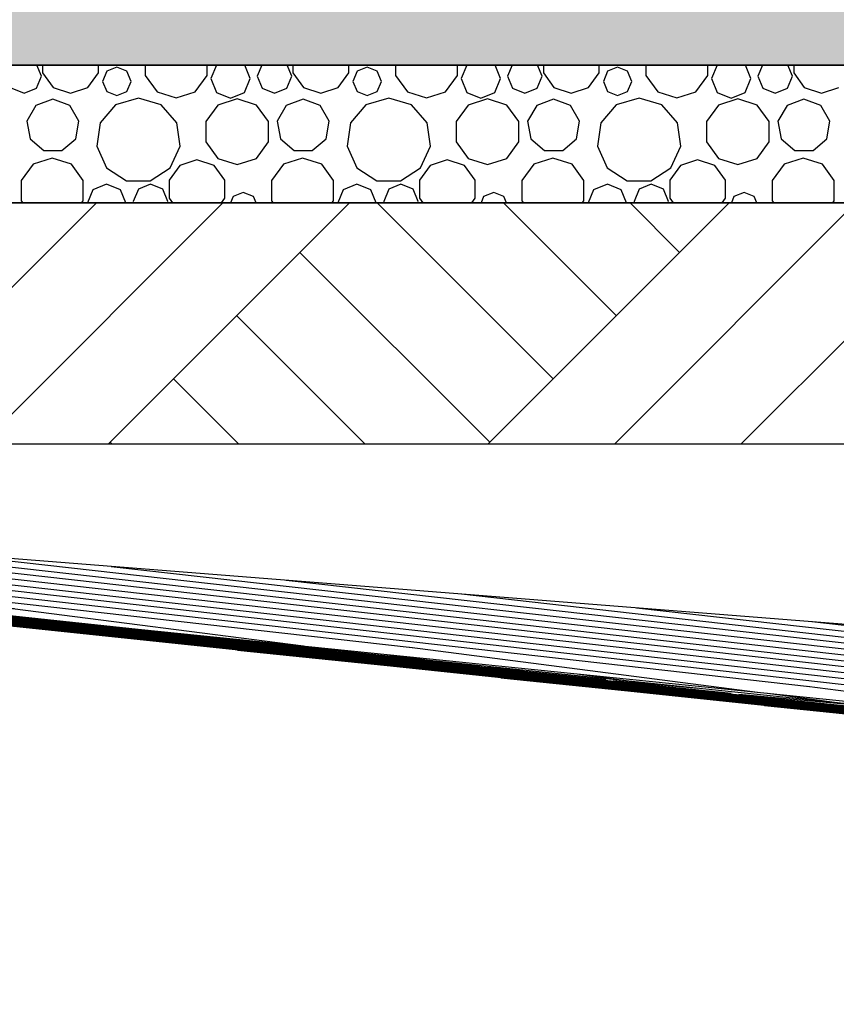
# Model space of a CAD drawing. Header units: millimetres. Extents: x 136716 to 165336, y 71818 to 82974.
# Tile 4 of 14: x 140696 to 141883, y 76033 to 77462. Entities that reach past the tile are written whole.
import ezdxf

# ---------------------------------------------------------------- set-up
doc = ezdxf.new("R2010")
doc.units = ezdxf.units.MM
doc.header["$LTSCALE"] = 0.5
doc.header["$MEASUREMENT"] = 0
doc.linetypes.add('PLINE', pattern=[0])
for name, color, linetype in [('0(Nye konstruksjoner)', 7, 'Continuous'), ('711--_E__ Eksisterende terreng (Skravur)(Nye konstruksjoner)', 7, 'Continuous'), ('711--_E__ Eksisterende terreng(Nye konstruksjoner)', 7, 'Continuous')]:
    doc.layers.add(name, color=color, linetype=linetype)

# ---------------------------------------------------------------- blocks, each defined once
blk = doc.blocks.new('*X6')
at = {"layer": '0(Nye konstruksjoner)', "linetype": 'PLINE'}
for p, q in [((140727.781604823, 77380.52403970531), (140721.242871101, 77396.30993933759)), ((140729.6122213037, 77396.30993933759), (140729.6122213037, 77385.10469807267)), ((140810.5500429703, 77385.10469807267), (140810.5500429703, 77396.30993933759)), ((140837.4543895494, 77393.50900742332), (140822.8340181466, 77387.45305130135)), ((140852.0747609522, 77387.45305130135), (140837.4543895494, 77393.50900742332)), ((140878.5643554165, 77396.30993933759), (140878.5643554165, 77381.4668516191)), ((140968.5514576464, 77381.4668516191), (140968.5514576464, 77396.30993933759)), ((140982.0072670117, 77396.30993933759), (140973.9997481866, 77376.97807878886)), ((141031.176649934, 77376.97807878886), (141023.1691311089, 77396.30993933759)), ((141047.8804991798, 77396.30993933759), (141041.3417654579, 77380.52403970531)), ((141091.4892256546, 77380.52403970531), (141084.9504919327, 77396.30993933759)), ((141093.3198421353, 77396.30993933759), (141093.3198421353, 77385.10469807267)), ((141174.257663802, 77385.10469807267), (141174.257663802, 77396.30993933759)), ((141201.162010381, 77393.50900742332), (141186.5416389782, 77387.45305130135)), ((141215.7823817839, 77387.45305130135), (141201.162010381, 77393.50900742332)), ((141242.2719762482, 77396.30993933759), (141242.2719762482, 77381.4668516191)), ((141332.259078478, 77381.4668516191), (141332.259078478, 77396.30993933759)), ((141345.7148878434, 77396.30993933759), (141337.7073690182, 77376.97807878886)), ((141394.8842707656, 77376.97807878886), (141386.8767519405, 77396.30993933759)), ((141411.5881200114, 77396.30993933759), (141405.0493862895, 77380.52403970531)), ((141455.1968464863, 77380.52403970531), (141448.6581127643, 77396.30993933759)), ((141457.0274629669, 77396.30993933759), (141457.0274629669, 77385.10469807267)), ((141537.9652846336, 77385.10469807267), (141537.9652846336, 77396.30993933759)), ((141564.8696312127, 77393.50900742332), (141550.2492598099, 77387.45305130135)), ((141579.4900026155, 77387.45305130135), (141564.8696312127, 77393.50900742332)), ((141605.9795970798, 77396.30993933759), (141605.9795970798, 77381.4668516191)), ((141695.9666993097, 77381.4668516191), (141695.9666993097, 77396.30993933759)), ((141709.422508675, 77396.30993933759), (141701.4149898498, 77376.97807878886)), ((141758.5918915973, 77376.97807878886), (141750.5843727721, 77396.30993933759)), ((141775.2957408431, 77396.30993933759), (141768.7570071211, 77380.52403970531)), ((141818.9044673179, 77380.52403970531), (141812.3657335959, 77396.30993933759)), ((141820.7350837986, 77396.30993933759), (141820.7350837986, 77385.10469807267)), ((140720.4376793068, 77362.79423512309), (140727.781604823, 77380.52403970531)), ((140729.6122213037, 77385.10469807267), (140745.0699697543, 77363.82893257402)), ((140795.0922945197, 77363.82893257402), (140810.5500429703, 77385.10469807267)), ((140822.8340181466, 77387.45305130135), (140816.7780620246, 77372.83267989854)), ((140858.1307170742, 77372.83267989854), (140852.0747609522, 77387.45305130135)), ((140878.5643554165, 77381.4668516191), (140895.7503626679, 77357.81234195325)), ((140951.3654503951, 77357.81234195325), (140968.5514576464, 77381.4668516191)), ((140973.9997481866, 77376.97807878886), (140982.3731115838, 77356.76299131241)), ((141022.8032865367, 77356.76299131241), (141031.176649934, 77376.97807878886)), ((141041.3417654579, 77380.52403970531), (141048.685690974, 77362.79423512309)), ((141084.1453001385, 77362.79423512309), (141091.4892256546, 77380.52403970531)), ((141093.3198421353, 77385.10469807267), (141108.777590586, 77363.82893257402)), ((141158.7999153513, 77363.82893257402), (141174.257663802, 77385.10469807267)), ((141186.5416389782, 77387.45305130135), (141180.4856828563, 77372.83267989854)), ((141221.8383379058, 77372.83267989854), (141215.7823817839, 77387.45305130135)), ((141242.2719762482, 77381.4668516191), (141259.4579834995, 77357.81234195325)), ((141315.0730712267, 77357.81234195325), (141332.259078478, 77381.4668516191)), ((141337.7073690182, 77376.97807878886), (141346.0807324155, 77356.76299131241)), ((141386.5109073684, 77356.76299131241), (141394.8842707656, 77376.97807878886)), ((141405.0493862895, 77380.52403970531), (141412.3933118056, 77362.79423512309)), ((141447.8529209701, 77362.79423512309), (141455.1968464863, 77380.52403970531)), ((141457.0274629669, 77385.10469807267), (141472.4852114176, 77363.82893257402)), ((141522.507536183, 77363.82893257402), (141537.9652846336, 77385.10469807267)), ((141550.2492598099, 77387.45305130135), (141544.1933036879, 77372.83267989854)), ((141585.5459587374, 77372.83267989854), (141579.4900026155, 77387.45305130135)), ((141605.9795970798, 77381.4668516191), (141623.1656043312, 77357.81234195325)), ((141678.7806920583, 77357.81234195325), (141695.9666993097, 77381.4668516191)), ((141701.4149898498, 77376.97807878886), (141709.7883532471, 77356.76299131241)), ((141750.2185282, 77356.76299131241), (141758.5918915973, 77376.97807878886)), ((141768.7570071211, 77380.52403970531), (141776.1009326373, 77362.79423512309)), ((141811.5605418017, 77362.79423512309), (141818.9044673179, 77380.52403970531)), ((141820.7350837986, 77385.10469807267), (141836.1928322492, 77363.82893257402)), ((140684.9780701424, 77362.79423512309), (140702.7078747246, 77355.45030960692)), ((140702.7078747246, 77355.45030960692), (140720.4376793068, 77362.79423512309)), ((140745.0699697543, 77363.82893257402), (140770.081132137, 77355.70231329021)), ((140770.081132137, 77355.70231329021), (140795.0922945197, 77363.82893257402)), ((140816.7780620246, 77372.83267989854), (140822.8340181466, 77358.21230849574)), ((140852.0747609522, 77358.21230849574), (140858.1307170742, 77372.83267989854)), ((141048.685690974, 77362.79423512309), (141066.4154955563, 77355.45030960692)), ((141066.4154955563, 77355.45030960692), (141084.1453001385, 77362.79423512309)), ((141108.777590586, 77363.82893257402), (141133.7887529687, 77355.70231329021)), ((141133.7887529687, 77355.70231329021), (141158.7999153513, 77363.82893257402)), ((141180.4856828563, 77372.83267989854), (141186.5416389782, 77358.21230849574)), ((141215.7823817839, 77358.21230849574), (141221.8383379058, 77372.83267989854)), ((141412.3933118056, 77362.79423512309), (141430.1231163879, 77355.45030960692)), ((141430.1231163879, 77355.45030960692), (141447.8529209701, 77362.79423512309)), ((141472.4852114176, 77363.82893257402), (141497.4963738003, 77355.70231329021)), ((141497.4963738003, 77355.70231329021), (141522.507536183, 77363.82893257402)), ((141544.1933036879, 77372.83267989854), (141550.2492598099, 77358.21230849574)), ((141579.4900026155, 77358.21230849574), (141585.5459587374, 77372.83267989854)), ((141776.1009326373, 77362.79423512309), (141793.8307372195, 77355.45030960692)), ((141793.8307372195, 77355.45030960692), (141811.5605418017, 77362.79423512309)), ((141836.1928322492, 77363.82893257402), (141861.2039946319, 77355.70231329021)), ((141861.2039946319, 77355.70231329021), (141886.2151570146, 77363.82893257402)), ((140822.8340181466, 77358.21230849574), (140837.4543895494, 77352.15635237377)), ((140868.685690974, 77348.38962791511), (140835.591565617, 77338.67231594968)), ((140837.4543895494, 77352.15635237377), (140852.0747609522, 77358.21230849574)), ((140901.779816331, 77338.67231594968), (140868.685690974, 77348.38962791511)), ((140895.7503626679, 77357.81234195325), (140923.5579065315, 77348.77712324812)), ((140923.5579065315, 77348.77712324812), (140951.3654503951, 77357.81234195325)), ((140982.3731115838, 77356.76299131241), (141002.5881990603, 77348.38962791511)), ((141002.5881990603, 77348.38962791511), (141022.8032865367, 77356.76299131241)), ((141186.5416389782, 77358.21230849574), (141201.162010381, 77352.15635237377)), ((141232.3933118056, 77348.38962791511), (141199.2991864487, 77338.67231594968)), ((141201.162010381, 77352.15635237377), (141215.7823817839, 77358.21230849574)), ((141265.4874371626, 77338.67231594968), (141232.3933118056, 77348.38962791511)), ((141259.4579834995, 77357.81234195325), (141287.2655273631, 77348.77712324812)), ((141287.2655273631, 77348.77712324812), (141315.0730712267, 77357.81234195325)), ((141346.0807324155, 77356.76299131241), (141366.2958198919, 77348.38962791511)), ((141366.2958198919, 77348.38962791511), (141386.5109073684, 77356.76299131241)), ((141550.2492598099, 77358.21230849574), (141564.8696312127, 77352.15635237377)), ((141596.1009326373, 77348.38962791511), (141563.0068072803, 77338.67231594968)), ((141564.8696312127, 77352.15635237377), (141579.4900026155, 77358.21230849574)), ((141629.1950579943, 77338.67231594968), (141596.1009326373, 77348.38962791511)), ((141623.1656043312, 77357.81234195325), (141650.9731481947, 77348.77712324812)), ((141650.9731481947, 77348.77712324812), (141678.7806920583, 77357.81234195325)), ((141709.7883532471, 77356.76299131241), (141730.0034407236, 77348.38962791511)), ((141730.0034407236, 77348.38962791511), (141750.2185282, 77356.76299131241)), ((140719.9226626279, 77337.83458255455), (140706.8043323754, 77315.11296804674)), ((140744.5770588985, 77346.80804894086), (140719.9226626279, 77337.83458255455)), ((140769.2314551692, 77337.83458255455), (140744.5770588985, 77346.80804894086)), ((140782.3497854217, 77315.11296804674), (140769.2314551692, 77337.83458255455)), ((140835.591565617, 77338.67231594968), (140813.004591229, 77312.60555794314)), ((140924.3667907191, 77312.60555794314), (140901.779816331, 77338.67231594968)), ((140984.2095850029, 77338.22932505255), (140966.8793569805, 77314.37631252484)), ((141012.250482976, 77347.34036510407), (140984.2095850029, 77338.22932505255)), ((141040.2913809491, 77338.22932505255), (141012.250482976, 77347.34036510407)), ((141057.6216089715, 77314.37631252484), (141040.2913809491, 77338.22932505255)), ((141083.6302834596, 77337.83458255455), (141070.5119532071, 77315.11296804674)), ((141108.2846797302, 77346.80804894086), (141083.6302834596, 77337.83458255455)), ((141132.9390760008, 77337.83458255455), (141108.2846797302, 77346.80804894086)), ((141146.0574062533, 77315.11296804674), (141132.9390760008, 77337.83458255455)), ((141199.2991864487, 77338.67231594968), (141176.7122120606, 77312.60555794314)), ((141288.0744115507, 77312.60555794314), (141265.4874371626, 77338.67231594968)), ((141347.9172058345, 77338.22932505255), (141330.5869778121, 77314.37631252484)), ((141375.9581038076, 77347.34036510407), (141347.9172058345, 77338.22932505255)), ((141403.9990017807, 77338.22932505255), (141375.9581038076, 77347.34036510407)), ((141421.3292298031, 77314.37631252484), (141403.9990017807, 77338.22932505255)), ((141447.3379042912, 77337.83458255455), (141434.2195740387, 77315.11296804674)), ((141471.9923005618, 77346.80804894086), (141447.3379042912, 77337.83458255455)), ((141496.6466968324, 77337.83458255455), (141471.9923005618, 77346.80804894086)), ((141509.7650270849, 77315.11296804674), (141496.6466968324, 77337.83458255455)), ((141563.0068072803, 77338.67231594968), (141540.4198328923, 77312.60555794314)), ((141651.7820323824, 77312.60555794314), (141629.1950579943, 77338.67231594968)), ((141711.6248266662, 77338.22932505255), (141694.2945986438, 77314.37631252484)), ((141739.6657246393, 77347.34036510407), (141711.6248266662, 77338.22932505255)), ((141767.7066226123, 77338.22932505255), (141739.6657246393, 77347.34036510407)), ((141785.0368506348, 77314.37631252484), (141767.7066226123, 77338.22932505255)), ((141811.0455251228, 77337.83458255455), (141797.9271948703, 77315.11296804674)), ((141835.6999213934, 77346.80804894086), (141811.0455251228, 77337.83458255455)), ((141860.3543176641, 77337.83458255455), (141835.6999213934, 77346.80804894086)), ((141873.4726479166, 77315.11296804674), (141860.3543176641, 77337.83458255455)), ((140706.8043323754, 77315.11296804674), (140711.3602806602, 77289.27490136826)), ((140777.7938371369, 77289.27490136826), (140782.3497854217, 77315.11296804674)), ((140813.004591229, 77312.60555794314), (140808.0959725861, 77278.4653653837)), ((140929.2754093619, 77278.4653653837), (140924.3667907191, 77312.60555794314)), ((140966.8793569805, 77314.37631252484), (140966.8793569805, 77284.89236757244)), ((141057.6216089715, 77284.89236757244), (141057.6216089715, 77314.37631252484)), ((141070.5119532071, 77315.11296804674), (141075.0679014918, 77289.27490136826)), ((141141.5014579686, 77289.27490136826), (141146.0574062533, 77315.11296804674)), ((141176.7122120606, 77312.60555794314), (141171.8035934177, 77278.4653653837)), ((141292.9830301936, 77278.4653653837), (141288.0744115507, 77312.60555794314)), ((141330.5869778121, 77314.37631252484), (141330.5869778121, 77284.89236757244)), ((141421.3292298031, 77284.89236757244), (141421.3292298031, 77314.37631252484)), ((141434.2195740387, 77315.11296804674), (141438.7755223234, 77289.27490136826)), ((141505.2090788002, 77289.27490136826), (141509.7650270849, 77315.11296804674)), ((141540.4198328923, 77312.60555794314), (141535.5112142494, 77278.4653653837)), ((141656.6906510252, 77278.4653653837), (141651.7820323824, 77312.60555794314)), ((141694.2945986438, 77314.37631252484), (141694.2945986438, 77284.89236757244)), ((141785.0368506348, 77284.89236757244), (141785.0368506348, 77314.37631252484)), ((141797.9271948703, 77315.11296804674), (141802.4831431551, 77289.27490136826)), ((141868.9166996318, 77289.27490136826), (141873.4726479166, 77315.11296804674)), ((140711.3602806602, 77289.27490136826), (140731.4587286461, 77272.41030107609)), ((140757.695389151, 77272.41030107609), (140777.7938371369, 77289.27490136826)), ((140808.0959725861, 77278.4653653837), (140822.4241614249, 77247.09100818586)), ((140914.9472205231, 77247.09100818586), (140929.2754093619, 77278.4653653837)), ((140966.8793569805, 77284.89236757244), (140984.2095850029, 77261.03935504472)), ((141040.2913809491, 77261.03935504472), (141057.6216089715, 77284.89236757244)), ((141075.0679014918, 77289.27490136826), (141095.1663494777, 77272.41030107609)), ((141121.4030099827, 77272.41030107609), (141141.5014579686, 77289.27490136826)), ((141171.8035934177, 77278.4653653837), (141186.1317822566, 77247.09100818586)), ((141278.6548413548, 77247.09100818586), (141292.9830301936, 77278.4653653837)), ((141330.5869778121, 77284.89236757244), (141347.9172058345, 77261.03935504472)), ((141403.9990017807, 77261.03935504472), (141421.3292298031, 77284.89236757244)), ((141438.7755223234, 77289.27490136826), (141458.8739703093, 77272.41030107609)), ((141485.1106308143, 77272.41030107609), (141505.2090788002, 77289.27490136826)), ((141535.5112142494, 77278.4653653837), (141549.8394030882, 77247.09100818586)), ((141642.3624621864, 77247.09100818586), (141656.6906510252, 77278.4653653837)), ((141694.2945986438, 77284.89236757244), (141711.6248266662, 77261.03935504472)), ((141767.7066226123, 77261.03935504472), (141785.0368506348, 77284.89236757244)), ((141802.4831431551, 77289.27490136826), (141822.581591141, 77272.41030107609)), ((141848.8182516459, 77272.41030107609), (141868.9166996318, 77289.27490136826)), ((140731.4587286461, 77272.41030107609), (140757.695389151, 77272.41030107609)), ((141095.1663494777, 77272.41030107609), (141121.4030099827, 77272.41030107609)), ((141458.8739703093, 77272.41030107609), (141485.1106308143, 77272.41030107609)), ((141822.581591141, 77272.41030107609), (141848.8182516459, 77272.41030107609)), ((140715.7503626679, 77252.36373231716), (140698.5643554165, 77228.7092226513)), ((140743.5579065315, 77261.39895102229), (140715.7503626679, 77252.36373231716)), ((140771.365450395, 77252.36373231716), (140743.5579065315, 77261.39895102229)), ((140788.5514576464, 77228.7092226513), (140771.365450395, 77252.36373231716)), ((140928.777590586, 77250.6825451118), (140913.3198421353, 77229.40677961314)), ((140953.7887529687, 77258.8091643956), (140928.777590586, 77250.6825451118)), ((140978.7999153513, 77250.6825451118), (140953.7887529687, 77258.8091643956)), ((140994.257663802, 77229.40677961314), (140978.7999153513, 77250.6825451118)), ((140984.2095850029, 77261.03935504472), (141012.250482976, 77251.9283149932)), ((141012.250482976, 77251.9283149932), (141040.2913809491, 77261.03935504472)), ((141079.4579834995, 77252.36373231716), (141062.2719762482, 77228.7092226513)), ((141107.2655273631, 77261.39895102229), (141079.4579834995, 77252.36373231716)), ((141135.0730712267, 77252.36373231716), (141107.2655273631, 77261.39895102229)), ((141152.259078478, 77228.7092226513), (141135.0730712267, 77252.36373231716)), ((141292.4852114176, 77250.6825451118), (141277.0274629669, 77229.40677961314)), ((141317.4963738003, 77258.8091643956), (141292.4852114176, 77250.6825451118)), ((141342.5075361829, 77250.6825451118), (141317.4963738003, 77258.8091643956)), ((141357.9652846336, 77229.40677961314), (141342.5075361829, 77250.6825451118)), ((141347.9172058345, 77261.03935504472), (141375.9581038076, 77251.9283149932)), ((141375.9581038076, 77251.9283149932), (141403.9990017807, 77261.03935504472)), ((141443.1656043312, 77252.36373231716), (141425.9795970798, 77228.7092226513)), ((141470.9731481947, 77261.39895102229), (141443.1656043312, 77252.36373231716)), ((141498.7806920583, 77252.36373231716), (141470.9731481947, 77261.39895102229)), ((141515.9666993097, 77228.7092226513), (141498.7806920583, 77252.36373231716)), ((141656.1928322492, 77250.6825451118), (141640.7350837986, 77229.40677961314)), ((141681.2039946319, 77258.8091643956), (141656.1928322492, 77250.6825451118)), ((141706.2151570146, 77250.6825451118), (141681.2039946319, 77258.8091643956)), ((141721.6729054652, 77229.40677961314), (141706.2151570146, 77250.6825451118)), ((141711.6248266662, 77261.03935504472), (141739.6657246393, 77251.9283149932)), ((141739.6657246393, 77251.9283149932), (141767.7066226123, 77261.03935504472)), ((141806.8732251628, 77252.36373231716), (141789.6872179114, 77228.7092226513)), ((141834.6807690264, 77261.39895102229), (141806.8732251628, 77252.36373231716)), ((141862.4883128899, 77252.36373231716), (141834.6807690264, 77261.39895102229)), ((141879.6743201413, 77228.7092226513), (141862.4883128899, 77252.36373231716)), ((140822.4241614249, 77247.09100818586), (140851.4400590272, 77228.44362307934)), ((140885.9313229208, 77228.44362307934), (140914.9472205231, 77247.09100818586)), ((141186.1317822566, 77247.09100818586), (141215.1476798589, 77228.44362307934)), ((141249.6389437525, 77228.44362307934), (141278.6548413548, 77247.09100818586)), ((141549.8394030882, 77247.09100818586), (141578.8553006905, 77228.44362307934)), ((141613.3465645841, 77228.44362307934), (141642.3624621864, 77247.09100818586)), ((140698.5643554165, 77228.7092226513), (140698.5643554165, 77199.47064072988)), ((140788.5514576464, 77199.47064072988), (140788.5514576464, 77228.7092226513)), ((140822.5881990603, 77223.5703187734), (140802.3731115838, 77215.1969553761)), ((140842.8032865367, 77215.1969553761), (140822.5881990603, 77223.5703187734)), ((140851.4400590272, 77228.44362307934), (140885.9313229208, 77228.44362307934)), ((140886.4154955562, 77223.60155891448), (140868.685690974, 77216.2576333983)), ((140904.1453001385, 77216.2576333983), (140886.4154955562, 77223.60155891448)), ((140913.3198421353, 77229.40677961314), (140913.3198421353, 77203.10848718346)), ((140994.257663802, 77203.10848718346), (140994.257663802, 77229.40677961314)), ((141062.2719762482, 77228.7092226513), (141062.2719762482, 77199.47064072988)), ((141152.259078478, 77199.47064072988), (141152.259078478, 77228.7092226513)), ((141186.2958198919, 77223.5703187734), (141166.0807324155, 77215.1969553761)), ((141206.5109073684, 77215.1969553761), (141186.2958198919, 77223.5703187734)), ((141215.1476798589, 77228.44362307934), (141249.6389437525, 77228.44362307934)), ((141250.1231163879, 77223.60155891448), (141232.3933118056, 77216.2576333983)), ((141267.8529209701, 77216.2576333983), (141250.1231163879, 77223.60155891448)), ((141277.0274629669, 77229.40677961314), (141277.0274629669, 77203.10848718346)), ((141357.9652846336, 77203.10848718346), (141357.9652846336, 77229.40677961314)), ((141425.9795970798, 77228.7092226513), (141425.9795970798, 77199.47064072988)), ((141515.9666993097, 77199.47064072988), (141515.9666993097, 77228.7092226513)), ((141550.0034407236, 77223.5703187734), (141529.7883532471, 77215.1969553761)), ((141570.2185282, 77215.1969553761), (141550.0034407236, 77223.5703187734)), ((141578.8553006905, 77228.44362307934), (141613.3465645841, 77228.44362307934)), ((141613.8307372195, 77223.60155891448), (141596.1009326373, 77216.2576333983)), ((141631.5605418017, 77216.2576333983), (141613.8307372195, 77223.60155891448)), ((141640.7350837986, 77229.40677961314), (141640.7350837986, 77203.10848718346)), ((141721.6729054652, 77203.10848718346), (141721.6729054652, 77229.40677961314)), ((141789.6872179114, 77228.7092226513), (141789.6872179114, 77199.47064072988)), ((141879.6743201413, 77199.47064072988), (141879.6743201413, 77228.7092226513)), ((140802.3731115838, 77215.1969553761), (140794.5498533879, 77196.30993933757)), ((140850.6265447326, 77196.30993933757), (140842.8032865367, 77215.1969553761)), ((140868.685690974, 77216.2576333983), (140861.3417654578, 77198.52782881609)), ((140911.4892256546, 77198.52782881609), (140904.1453001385, 77216.2576333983)), ((141006.5416389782, 77205.45684041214), (141002.7528684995, 77196.30993933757)), ((141021.162010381, 77211.51279653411), (141006.5416389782, 77205.45684041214)), ((141035.7823817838, 77205.45684041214), (141021.162010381, 77211.51279653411)), ((141039.5711522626, 77196.30993933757), (141035.7823817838, 77205.45684041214)), ((141166.0807324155, 77215.1969553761), (141158.2574742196, 77196.30993933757)), ((141214.3341655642, 77196.30993933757), (141206.5109073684, 77215.1969553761)), ((141232.3933118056, 77216.2576333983), (141225.0493862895, 77198.52782881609)), ((141275.1968464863, 77198.52782881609), (141267.8529209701, 77216.2576333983)), ((141370.2492598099, 77205.45684041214), (141366.4604893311, 77196.30993933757)), ((141384.8696312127, 77211.51279653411), (141370.2492598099, 77205.45684041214)), ((141399.4900026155, 77205.45684041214), (141384.8696312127, 77211.51279653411)), ((141403.2787730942, 77196.30993933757), (141399.4900026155, 77205.45684041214)), ((141529.7883532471, 77215.1969553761), (141521.9650950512, 77196.30993933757)), ((141578.0417863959, 77196.30993933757), (141570.2185282, 77215.1969553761)), ((141596.1009326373, 77216.2576333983), (141588.7570071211, 77198.52782881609)), ((141638.9044673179, 77198.52782881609), (141631.5605418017, 77216.2576333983)), ((141733.9568806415, 77205.45684041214), (141730.1681101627, 77196.30993933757)), ((141748.5772520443, 77211.51279653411), (141733.9568806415, 77205.45684041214)), ((141763.1976234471, 77205.45684041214), (141748.5772520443, 77211.51279653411)), ((141766.9863939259, 77196.30993933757), (141763.1976234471, 77205.45684041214)), ((140698.5643554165, 77199.47064072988), (140700.8607393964, 77196.30993933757)), ((140786.2550736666, 77196.30993933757), (140788.5514576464, 77199.47064072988)), ((140861.3417654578, 77198.52782881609), (140862.2604453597, 77196.30993933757)), ((140910.5705457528, 77196.30993933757), (140911.4892256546, 77198.52782881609)), ((140913.3198421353, 77203.10848718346), (140918.259276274, 77196.30993933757)), ((140989.3182296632, 77196.30993933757), (140994.257663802, 77203.10848718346)), ((141062.2719762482, 77199.47064072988), (141064.568360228, 77196.30993933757)), ((141149.9626944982, 77196.30993933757), (141152.259078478, 77199.47064072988)), ((141225.0493862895, 77198.52782881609), (141225.9680661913, 77196.30993933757)), ((141274.2781665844, 77196.30993933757), (141275.1968464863, 77198.52782881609)), ((141277.0274629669, 77203.10848718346), (141281.9668971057, 77196.30993933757)), ((141353.0258504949, 77196.30993933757), (141357.9652846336, 77203.10848718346)), ((141425.9795970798, 77199.47064072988), (141428.2759810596, 77196.30993933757)), ((141513.6703153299, 77196.30993933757), (141515.9666993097, 77199.47064072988)), ((141588.7570071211, 77198.52782881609), (141589.6756870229, 77196.30993933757)), ((141637.9857874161, 77196.30993933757), (141638.9044673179, 77198.52782881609)), ((141640.7350837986, 77203.10848718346), (141645.6745179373, 77196.30993933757)), ((141716.7334713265, 77196.30993933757), (141721.6729054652, 77203.10848718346)), ((141789.6872179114, 77199.47064072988), (141791.9836018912, 77196.30993933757)), ((141877.3779361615, 77196.30993933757), (141879.6743201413, 77199.47064072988))]:
    blk.add_line(p, q, dxfattribs=at)

msp = doc.modelspace()

# ---------------------------------------------------------------- hatches: boundary and pattern name
at = {"layer": '0(Nye konstruksjoner)', "linetype": 'Continuous'}
msp.add_hatch(color=256, dxfattribs=at).paths.add_polyline_path([(137536.4401616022, 77396.30993933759), (145303.6162284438, 77396.30993933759), (145303.6162284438, 77497.42316198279), (137536.4401616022, 77497.42316198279)])
h = msp.add_hatch(dxfattribs=at)
h.set_pattern_fill('Jord_0001', color=256, style=0, pattern_type=2)
h.set_pattern_definition([(44.99999999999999, (0, 0), (-275.7716345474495, 275.7716345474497), []), (44.99999999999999, (-91.92387818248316, 91.92387818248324), (-551.543269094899, 551.5432690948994), []), (44.99999999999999, (-183.8477563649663, 183.8477563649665), (-551.543269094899, 551.5432690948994), []), (135.0000000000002, (-275.7716345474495, 275.7716345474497), (91.92387818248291, 91.92387818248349), [389.9999856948, -389.9999856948])])
h.paths.add_polyline_path([(137536.4401616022, 76846.30993933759), (145303.6162284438, 76846.30993933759), (145303.6162284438, 77196.30993933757), (137536.4401616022, 77196.30993933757)])
at = {"layer": '711--_E__ Eksisterende terreng (Skravur)(Nye konstruksjoner)', "linetype": 'Continuous'}
h = msp.add_hatch(dxfattribs=at)
h.set_pattern_fill('Skrålinjer_3_0001', color=256, style=0, pattern_type=2)
h.set_pattern_definition([(354.137654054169, (7.332801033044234e-09, 90866.18659828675), (-127.2792172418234, 14.05853257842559), [])])
h.paths.add_polyline_path([(136716.214464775, 77000.00001095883), (136716.214464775, 76999.34668928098), (145900.0506218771, 76032.62698575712), (145900.0506218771, 76033.50884685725), (141249.7791757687, 76536.24069905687), (136897.8900310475, 77000.00001095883)])
h = msp.add_hatch(dxfattribs=at)
h.set_pattern_fill('Skrålinjer_3_0001', color=256, style=0, pattern_type=2)
h.set_pattern_definition([(353.5749289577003, (5.74118530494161e-09, 93694.27673608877), (-127.2792172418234, 5.753077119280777), [])])
h.paths.add_polyline_path([(142007.1769630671, 76575.62551544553), (137665.1689238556, 76918.23499231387), (139425.5434895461, 76730.6406401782), (145900.0506218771, 76097.74620878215), (145900.0506218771, 76117.64035024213)])
h = msp.add_hatch(dxfattribs=at)
h.set_pattern_fill('Skrålinjer_3_0001', color=256, style=0, pattern_type=2)
h.set_pattern_definition([(352.6603558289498, (-1.392663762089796e-09, 97328.60827668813), (127.2792172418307, 1.536947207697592), [])])
h.paths.add_polyline_path([(145900.0506218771, 76097.74615447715), (139425.5405511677, 76730.64097545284), (140763.8338463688, 76588.02554682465), (145900.0506218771, 76066.05213256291)])
h = msp.add_hatch(dxfattribs=at)
h.set_pattern_fill('Skrålinjer_3_0001', color=256, style=0, pattern_type=2)
h.set_pattern_definition([(352.3465953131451, (2.216893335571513e-09, 96931.2138620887), (-127.2792172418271, 8.048570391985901), [])])
h.paths.add_polyline_path([(145900.0506218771, 76066.05212750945), (140763.8352873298, 76588.02538368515), (141249.7791587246, 76536.24075357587), (145900.0506218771, 76053.81407777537)])
h = msp.add_hatch(dxfattribs=at)
h.set_pattern_fill('Skrålinjer_3_0001', color=256, style=0, pattern_type=2)
h.set_pattern_definition([(354.7017601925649, (1.49213974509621e-08, 89145.70830931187), (-127.2792172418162, 14.60491572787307), [])])
h.paths.add_polyline_path([(141249.7791283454, 76536.24079202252), (145900.0506218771, 76033.50876676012), (145900.0506218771, 76053.81406808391)])

# ---------------------------------------------------------------- linework, layer by layer
at = {"layer": '0(Nye konstruksjoner)', "linetype": 'PLINE', "flags": 128}
for points in [[(137536.4401616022, 77396.30993933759), (145303.6162284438, 77396.30993933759), (145303.6162284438, 77497.42316198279), (137536.4401616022, 77497.42316198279)], [(137536.4401616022, 77196.30993933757), (145303.6162284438, 77196.30993933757), (145303.6162284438, 77396.30993933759), (137536.4401616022, 77396.30993933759)], [(137536.4401616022, 76846.30993933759), (145303.6162284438, 76846.30993933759), (145303.6162284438, 77196.30993933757), (137536.4401616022, 77196.30993933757)]]:
    msp.add_lwpolyline(points, close=True, dxfattribs=at)
at = {"layer": '711--_E__ Eksisterende terreng(Nye konstruksjoner)', "linetype": 'PLINE'}
for p, q in [((145900.0506218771, 76032.62695705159), (136716.214464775, 76999.34655253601)), ((142007.1770376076, 76575.62551280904), (137665.1670943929, 76918.23509726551))]:
    msp.add_line(p, q, dxfattribs=at)
at = {"layer": '711--_E__ Eksisterende terreng(Nye konstruksjoner)'}
msp.add_line((140763.8434485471, 76588.02456876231), (145900.0506218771, 76066.0521007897), dxfattribs=at)
at = {"layer": '711--_E__ Eksisterende terreng(Nye konstruksjoner)', "linetype": 'PLINE', "flags": 128}
msp.add_lwpolyline([(145900.0506218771, 76053.81405724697), (141249.7791283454, 76536.24082005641), (136897.8900125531, 77000), (136716.214464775, 77092.72936000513)], dxfattribs=at)

# ---------------------------------------------------------------- block references
at = {"layer": '0(Nye konstruksjoner)', "linetype": 'PLINE'}
msp.add_blockref('*X6', (0, 0), dxfattribs=at)

doc.saveas('drawing.dxf')
